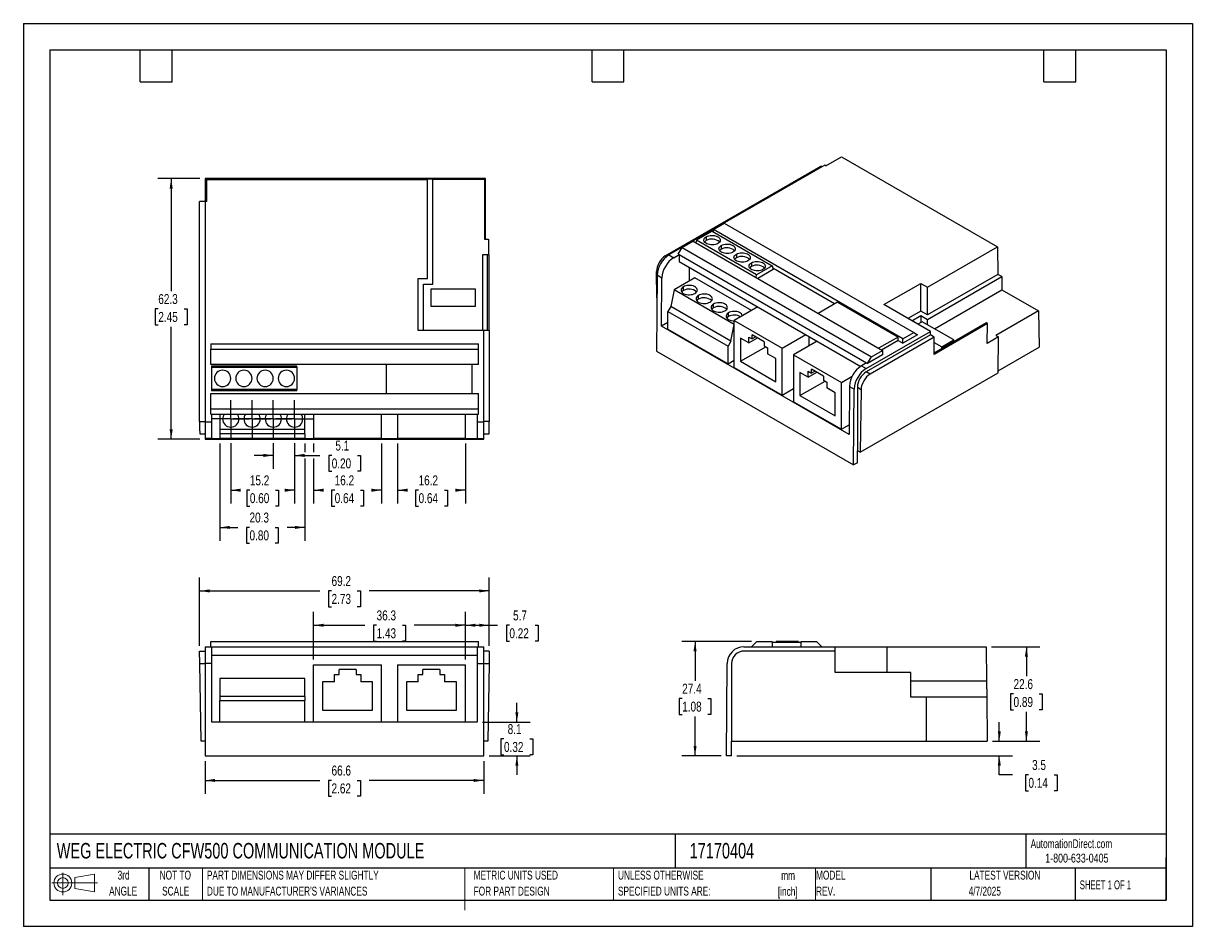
# Model space of a CAD drawing. Header units: millimetres. Extents: x 0 to 279, y 0 to 216.
import ezdxf

# ---------------------------------------------------------------- set-up
doc = ezdxf.new("R2010")
doc.units = ezdxf.units.MM
doc.linetypes.add('CENTERX2', pattern=[20.32, 12.7, -2.54, 2.54, -2.54])
doc.layers.add('CENTER', color=40, linetype='CENTERX2')
doc.layers.add('SLD-DEFPOINTS', color=7, linetype='Continuous')
doc.layers.add('DIMENSIONS', color=140, linetype='Continuous', lineweight=25)
doc.layers.add('TEXT', color=140, linetype='Continuous', lineweight=25)
doc.styles.add('SLDTEXTSTYLE0', font='TXT', dxfattribs={"width": 0.7})
doc.styles.add('SLDTEXTSTYLE1', font='TXT', dxfattribs={"width": 0.65})
doc.styles.add('SLDTEXTSTYLE2', font='TXT', dxfattribs={"width": 0.75})
doc.dimstyles.new('SLDDIMSTYLE0', dxfattribs={"dimtxt": 2.38125, "dimasz": 2.38125, "dimexe": 0, "dimexo": 0.0625, "dimgap": 0.595312, "dimtad": 0, "dimtih": 1, "dimtoh": 1, "dimdec": 1, "dimrnd": 1e-09, "dimzin": 12, "dimdsep": 46, "dimtxsty": 'SLDTEXTSTYLE2', "dimsah": 1, "dimcen": 0.09, "dimadec": 0, "dimazin": 3, "dimtfac": 1, "dimtdec": 1, "dimtofl": 0, "dimtmove": 0, "dimatfit": 3, "dimfxl": 0, "dimfrac": 2, "dimtolj": 1, "dimtzin": 12, "dimarcsym": 0})
doc.dimstyles.new('SLDDIMSTYLE1', dxfattribs={"dimtxt": 2.38125, "dimasz": 2.38125, "dimexe": 0, "dimexo": 0.0625, "dimgap": 0.595312, "dimtad": 0, "dimtih": 1, "dimtoh": 1, "dimdec": 1, "dimrnd": 1e-09, "dimzin": 12, "dimdsep": 46, "dimtxsty": 'SLDTEXTSTYLE2', "dimsah": 1, "dimcen": 0.09, "dimadec": 0, "dimazin": 3, "dimtfac": 1, "dimtdec": 1, "dimtmove": 0, "dimatfit": 0, "dimfxl": 0, "dimfrac": 2, "dimtolj": 1, "dimtzin": 12, "dimarcsym": 0})

# ---------------------------------------------------------------- blocks, each defined once
blk = doc.blocks.new('Block11')
at = {"color": 7, "linetype": 'Continuous', "lineweight": 18}
for p, q in [((0, 2.88), (10.87, 2.88)), ((2.59, 5.31), (2.59, 0)), ((5.48, 4.17), (10.18, 5.03)), ((5.48, 1.6), (5.48, 4.17)), ((10.18, 5.03), (10.18, 0.73)), ((5.48, 1.6), (10.18, 0.73))]:
    blk.add_line(p, q, dxfattribs=at)
for radius in [2.15, 1.29]:
    blk.add_circle((2.59, 2.88), radius, dxfattribs=at)
blk = doc.blocks.new('Block12')
at = {"layer": 'SLD-DEFPOINTS'}
blk.add_blockref('Block11', (0, 0), dxfattribs=at)
blk = doc.blocks.new('SW_NOTE_0')
at = {"layer": 'TEXT', "color": 0, "linetype": 'CENTERX2', "lineweight": 18, "char_height": 2.117, "attachment_point": 2, "style": 'SLDTEXTSTYLE0'}
for s, insert in [('mm', (2.84, 2.73)), ('[inch]', (2.76, -1.09))]:
    blk.add_mtext(s, dxfattribs=dict(at, insert=insert))
blk = doc.blocks.new('SW_NOTE_0_1')
at = {"layer": 'TEXT', "color": 0, "linetype": 'CENTERX2', "lineweight": 18, "char_height": 2.1167, "attachment_point": 1, "style": 'SLDTEXTSTYLE0'}
for s, insert in [('UNLESS OTHERWISE', (0, 2.73)), ('SPECIFIED UNITS ARE:', (0, -1.09))]:
    blk.add_mtext(s, dxfattribs=dict(at, insert=insert))
blk = doc.blocks.new('SW_NOTE_0_2')
at = {"layer": 'TEXT', "color": 0, "linetype": 'CENTERX2', "lineweight": 18, "char_height": 2.1167, "attachment_point": 1, "style": 'SLDTEXTSTYLE0'}
for s, insert in [('PART DIMENSIONS MAY DIFFER SLIGHTLY', (0, 2.73)), ("DUE TO MANUFACTURER'S VARIANCES", (0, -1.09))]:
    blk.add_mtext(s, dxfattribs=dict(at, insert=insert))
blk = doc.blocks.new('SW_NOTE_0_3')
at = {"layer": 'TEXT', "color": 0, "linetype": 'CENTERX2', "lineweight": 18, "char_height": 2.117, "attachment_point": 2, "style": 'SLDTEXTSTYLE0'}
for s, insert in [('NOT TO', (5.26, 2.73)), ('SCALE', (5.35, -1.09))]:
    blk.add_mtext(s, dxfattribs=dict(at, insert=insert))
blk = doc.blocks.new('SW_NOTE_0_4')
at = {"layer": 'TEXT', "color": 0, "linetype": 'CENTERX2', "lineweight": 18, "char_height": 2.117, "attachment_point": 2, "style": 'SLDTEXTSTYLE0'}
for s, insert in [('3rd', (2.32, 2.73)), ('ANGLE', (2.22, -1.09))]:
    blk.add_mtext(s, dxfattribs=dict(at, insert=insert))
blk = doc.blocks.new('SW_NOTE_0_5')
at = {"layer": 'TEXT', "color": 0, "linetype": 'CENTERX2', "lineweight": 18, "char_height": 2.1167, "attachment_point": 1, "style": 'SLDTEXTSTYLE0'}
for s, insert in [('METRIC UNITS USED', (0, 2.73)), ('FOR PART DESIGN', (0, -1.09))]:
    blk.add_mtext(s, dxfattribs=dict(at, insert=insert))
blk = doc.blocks.new('SW_NOTE_0_6')
at = {"layer": 'TEXT', "color": 0, "linetype": 'CENTERX2', "lineweight": 18, "char_height": 2.117, "attachment_point": 1, "style": 'SLDTEXTSTYLE0'}
for s, insert in [('MODEL', (0, 2.73)), ('REV.', (0, -1.09))]:
    blk.add_mtext(s, dxfattribs=dict(at, insert=insert))
blk = doc.blocks.new('_D')
at = {"layer": 'DIMENSIONS'}
for p, q in [((43.41, 39.56), (43.41, 31.77)), ((110.02, 39.56), (110.02, 31.77)), ((43.41, 34.95), (70.83, 34.95)), ((73.64, 34.95), (72.91, 34.95)), ((72.91, 34.95), (72.91, 31.16)), ((79.79, 34.95), (80.52, 34.95)), ((80.52, 34.95), (80.52, 31.16)), ((110.02, 34.95), (82.6, 34.95)), ((72.91, 31.16), (73.64, 31.16)), ((80.52, 31.16), (79.79, 31.16))]:
    blk.add_line(p, q, dxfattribs=at)
for points in [[(43.41, 34.95), (45.8, 34.58), (45.8, 35.31)], [(110.02, 34.95), (107.63, 35.31), (107.63, 34.58)]]:
    blk.add_solid(points, dxfattribs=at)
at = {"layer": 'DIMENSIONS', "char_height": 2.381, "attachment_point": 1, "style": 'SLDTEXTSTYLE2'}
for s, insert in [('66.6', (73.64, 38.5)), ('2.62', (73.64, 34.23))]:
    blk.add_mtext(s, dxfattribs=dict(at, insert=insert))
blk = doc.blocks.new('_D_1')
at = {"layer": 'DIMENSIONS'}
for p, q in [((42.11, 67.15), (42.11, 83.42)), ((111.32, 67.15), (111.32, 83.42)), ((42.11, 80.24), (70.83, 80.24)), ((73.64, 80.24), (72.91, 80.24)), ((72.91, 80.24), (72.91, 76.46)), ((79.79, 80.24), (80.52, 80.24)), ((80.52, 80.24), (80.52, 76.46)), ((111.32, 80.24), (82.6, 80.24)), ((72.91, 76.46), (73.64, 76.46)), ((80.52, 76.46), (79.79, 76.46))]:
    blk.add_line(p, q, dxfattribs=at)
for points in [[(42.11, 80.24), (44.49, 79.88), (44.49, 80.61)], [(111.32, 80.24), (108.94, 80.61), (108.94, 79.88)]]:
    blk.add_solid(points, dxfattribs=at)
at = {"layer": 'DIMENSIONS', "char_height": 2.381, "attachment_point": 1, "style": 'SLDTEXTSTYLE2'}
for s, insert in [('69.2', (73.64, 83.8)), ('2.73', (73.64, 79.53))]:
    blk.add_mtext(s, dxfattribs=dict(at, insert=insert))
blk = doc.blocks.new('_D_2')
at = {"layer": 'DIMENSIONS'}
for p, q in [((69.36, 63.85), (69.36, 75.21)), ((105.62, 63.85), (105.62, 75.21)), ((69.36, 72.03), (81.61, 72.03)), ((84.41, 72.03), (83.69, 72.03)), ((83.69, 72.03), (83.69, 68.25)), ((90.57, 72.03), (91.3, 72.03)), ((91.3, 72.03), (91.3, 68.25)), ((105.62, 72.03), (93.38, 72.03)), ((83.69, 68.25), (84.41, 68.25)), ((91.3, 68.25), (90.57, 68.25))]:
    blk.add_line(p, q, dxfattribs=at)
for points in [[(69.36, 72.03), (71.74, 71.67), (71.74, 72.4)], [(105.62, 72.03), (103.24, 72.4), (103.24, 71.67)]]:
    blk.add_solid(points, dxfattribs=at)
at = {"layer": 'DIMENSIONS', "char_height": 2.381, "attachment_point": 1, "style": 'SLDTEXTSTYLE2'}
for s, insert in [('36.3', (84.41, 75.58)), ('1.43', (84.41, 71.32))]:
    blk.add_mtext(s, dxfattribs=dict(at, insert=insert))
blk = doc.blocks.new('_D_3')
at = {"layer": 'DIMENSIONS'}
for p, q in [((105.62, 63.85), (105.62, 75.21)), ((111.32, 67.15), (111.32, 75.21)), ((105.62, 72.03), (111.32, 72.03)), ((111.32, 72.03), (113.33, 72.03)), ((116.14, 72.03), (115.41, 72.03)), ((115.41, 72.03), (115.41, 68.25)), ((122.29, 72.03), (123.02, 72.03)), ((123.02, 72.03), (123.02, 68.25)), ((115.41, 68.25), (116.14, 68.25)), ((123.02, 68.25), (122.29, 68.25))]:
    blk.add_line(p, q, dxfattribs=at)
for points in [[(105.62, 72.03), (108, 71.67), (108, 72.4)], [(111.32, 72.03), (108.94, 72.4), (108.94, 71.67)]]:
    blk.add_solid(points, dxfattribs=at)
at = {"layer": 'DIMENSIONS', "char_height": 2.381, "attachment_point": 1, "style": 'SLDTEXTSTYLE2'}
for s, insert in [('5.7', (117.02, 75.58)), ('0.22', (116.14, 71.32))]:
    blk.add_mtext(s, dxfattribs=dict(at, insert=insert))
blk = doc.blocks.new('_D_4')
at = {"layer": 'DIMENSIONS'}
for p, q in [((117.93, 48.88), (117.93, 53.46)), ((109.71, 48.88), (121.1, 48.88)), ((114.85, 44.86), (114.13, 44.86)), ((114.13, 44.86), (114.13, 41.07)), ((121.01, 44.86), (121.73, 44.86)), ((121.73, 44.86), (121.73, 41.07)), ((111.29, 40.83), (121.1, 40.83)), ((114.13, 41.07), (114.85, 41.07)), ((117.93, 40.83), (117.93, 36.25)), ((121.73, 41.07), (121.01, 41.07))]:
    blk.add_line(p, q, dxfattribs=at)
for points in [[(117.93, 48.88), (118.29, 51.26), (117.56, 51.26)], [(117.93, 40.83), (117.56, 38.45), (118.29, 38.45)]]:
    blk.add_solid(points, dxfattribs=at)
at = {"layer": 'DIMENSIONS', "char_height": 2.381, "attachment_point": 1, "style": 'SLDTEXTSTYLE2'}
for s, insert in [('8.1', (115.73, 48.41)), ('0.32', (114.85, 44.14))]:
    blk.add_mtext(s, dxfattribs=dict(at, insert=insert))
blk = doc.blocks.new('_D_5')
at = {"layer": 'DIMENSIONS'}
for p, q in [((173.99, 68.18), (157.33, 68.18)), ((160.51, 68.18), (160.51, 58.77)), ((157.43, 54.51), (156.7, 54.51)), ((156.7, 54.51), (156.7, 50.72)), ((163.59, 54.51), (164.31, 54.51)), ((164.31, 54.51), (164.31, 50.72)), ((156.7, 50.72), (157.43, 50.72)), ((164.31, 50.72), (163.59, 50.72)), ((160.51, 40.83), (160.51, 50.24)), ((166.72, 40.83), (157.33, 40.83))]:
    blk.add_line(p, q, dxfattribs=at)
for points in [[(160.51, 68.18), (160.14, 65.8), (160.87, 65.8)], [(160.51, 40.83), (160.87, 43.21), (160.14, 43.21)]]:
    blk.add_solid(points, dxfattribs=at)
at = {"layer": 'DIMENSIONS', "char_height": 2.381, "attachment_point": 1, "style": 'SLDTEXTSTYLE2'}
for s, insert in [('27.4', (157.43, 58.06)), ('1.08', (157.43, 53.79))]:
    blk.add_mtext(s, dxfattribs=dict(at, insert=insert))
blk = doc.blocks.new('_D_6')
at = {"layer": 'DIMENSIONS'}
for p, q in [((233.21, 44.33), (233.21, 48.91)), ((231.56, 44.33), (236.38, 44.33)), ((170.52, 40.83), (236.38, 40.83)), ((233.21, 36.27), (233.21, 40.83)), ((236.39, 36.27), (233.21, 36.27)), ((240.17, 36.27), (239.44, 36.27)), ((239.44, 36.27), (239.44, 32.49)), ((246.32, 36.27), (247.05, 36.27)), ((247.05, 36.27), (247.05, 32.49)), ((239.44, 32.49), (240.17, 32.49)), ((247.05, 32.49), (246.32, 32.49))]:
    blk.add_line(p, q, dxfattribs=at)
for points in [[(233.21, 44.33), (233.57, 46.71), (232.84, 46.71)], [(233.21, 40.83), (232.84, 38.45), (233.57, 38.45)]]:
    blk.add_solid(points, dxfattribs=at)
at = {"layer": 'DIMENSIONS', "char_height": 2.381, "attachment_point": 1, "style": 'SLDTEXTSTYLE2'}
for s, insert in [('3.5', (241.04, 39.83)), ('0.14', (240.17, 35.56))]:
    blk.add_mtext(s, dxfattribs=dict(at, insert=insert))
blk = doc.blocks.new('_D_7')
at = {"layer": 'DIMENSIONS'}
for p, q in [((231.36, 66.88), (242.87, 66.88)), ((239.69, 66.88), (239.69, 59.87)), ((236.61, 55.61), (235.89, 55.61)), ((235.89, 55.61), (235.89, 51.82)), ((242.77, 55.61), (243.49, 55.61)), ((243.49, 55.61), (243.49, 51.82)), ((235.89, 51.82), (236.61, 51.82)), ((239.69, 44.33), (239.69, 51.34)), ((243.49, 51.82), (242.77, 51.82)), ((231.56, 44.33), (242.87, 44.33))]:
    blk.add_line(p, q, dxfattribs=at)
for points in [[(239.69, 66.88), (239.32, 64.5), (240.06, 64.5)], [(239.69, 44.33), (240.06, 46.71), (239.32, 46.71)]]:
    blk.add_solid(points, dxfattribs=at)
at = {"layer": 'DIMENSIONS', "char_height": 2.381, "attachment_point": 1, "style": 'SLDTEXTSTYLE2'}
for s, insert in [('22.6', (236.61, 59.16)), ('0.89', (236.61, 54.89))]:
    blk.add_mtext(s, dxfattribs=dict(at, insert=insert))
blk = doc.blocks.new('_D_8')
at = {"layer": 'DIMENSIONS'}
for p, q in [((59.73, 115.6), (59.73, 109.45)), ((64.81, 115.6), (64.81, 109.45)), ((59.73, 112.63), (55.15, 112.63)), ((64.81, 112.63), (70.87, 112.63)), ((73.68, 112.63), (72.96, 112.63)), ((72.96, 112.63), (72.96, 108.85)), ((79.84, 112.63), (80.56, 112.63)), ((80.56, 112.63), (80.56, 108.85)), ((72.96, 108.85), (73.68, 108.85)), ((80.56, 108.85), (79.84, 108.85))]:
    blk.add_line(p, q, dxfattribs=at)
for points in [[(59.73, 112.63), (57.35, 113), (57.35, 112.26)], [(64.81, 112.63), (67.19, 112.26), (67.19, 113)]]:
    blk.add_solid(points, dxfattribs=at)
at = {"layer": 'DIMENSIONS', "char_height": 2.381, "attachment_point": 1, "style": 'SLDTEXTSTYLE2'}
for s, insert in [('5.1', (74.56, 116.18)), ('0.20', (73.68, 111.92))]:
    blk.add_mtext(s, dxfattribs=dict(at, insert=insert))
blk = doc.blocks.new('_D_9')
at = {"layer": 'DIMENSIONS'}
for p, q in [((49.57, 115.6), (49.57, 101.15)), ((64.81, 115.6), (64.81, 101.15)), ((49.57, 104.32), (51.31, 104.32)), ((54.12, 104.32), (53.39, 104.32)), ((53.39, 104.32), (53.39, 100.54)), ((60.27, 104.32), (61, 104.32)), ((61, 104.32), (61, 100.54)), ((64.81, 104.32), (63.08, 104.32)), ((53.39, 100.54), (54.12, 100.54)), ((61, 100.54), (60.27, 100.54))]:
    blk.add_line(p, q, dxfattribs=at)
for points in [[(49.57, 104.32), (51.95, 103.95), (51.95, 104.69)], [(64.81, 104.32), (62.43, 104.69), (62.43, 103.95)]]:
    blk.add_solid(points, dxfattribs=at)
at = {"layer": 'DIMENSIONS', "char_height": 2.381, "attachment_point": 1, "style": 'SLDTEXTSTYLE2'}
for s, insert in [('15.2', (54.12, 107.87)), ('0.60', (54.12, 103.61))]:
    blk.add_mtext(s, dxfattribs=dict(at, insert=insert))
blk = doc.blocks.new('_D_10')
at = {"layer": 'DIMENSIONS'}
for p, q in [((46.95, 115.51), (46.95, 92.25)), ((67.27, 115.51), (67.27, 113.39)), ((67.27, 111.87), (67.27, 92.25)), ((46.95, 95.42), (51.23, 95.42)), ((54.04, 95.42), (53.31, 95.42)), ((53.31, 95.42), (53.31, 91.64)), ((60.19, 95.42), (60.92, 95.42)), ((60.92, 95.42), (60.92, 91.64)), ((67.27, 95.42), (63, 95.42)), ((53.31, 91.64), (54.04, 91.64)), ((60.92, 91.64), (60.19, 91.64))]:
    blk.add_line(p, q, dxfattribs=at)
for points in [[(46.95, 95.42), (49.33, 95.06), (49.33, 95.79)], [(67.27, 95.42), (64.89, 95.79), (64.89, 95.06)]]:
    blk.add_solid(points, dxfattribs=at)
at = {"layer": 'DIMENSIONS', "char_height": 2.381, "attachment_point": 1, "style": 'SLDTEXTSTYLE2'}
for s, insert in [('20.3', (54.04, 98.98)), ('0.80', (54.04, 94.71))]:
    blk.add_mtext(s, dxfattribs=dict(at, insert=insert))
blk = doc.blocks.new('_D_11')
at = {"layer": 'DIMENSIONS'}
for p, q in [((42.14, 178.8), (32.14, 178.8)), ((35.32, 178.8), (35.32, 151.91)), ((32.24, 147.65), (31.52, 147.65)), ((31.52, 147.65), (31.52, 143.86)), ((38.4, 147.65), (39.12, 147.65)), ((39.12, 147.65), (39.12, 143.86)), ((31.52, 143.86), (32.24, 143.86)), ((35.32, 116.5), (35.32, 143.38)), ((39.12, 143.86), (38.4, 143.86)), ((42.14, 116.5), (32.14, 116.5))]:
    blk.add_line(p, q, dxfattribs=at)
for points in [[(35.32, 178.8), (34.95, 176.41), (35.68, 176.41)], [(35.32, 116.5), (35.68, 118.88), (34.95, 118.88)]]:
    blk.add_solid(points, dxfattribs=at)
at = {"layer": 'DIMENSIONS', "char_height": 2.381, "attachment_point": 1, "style": 'SLDTEXTSTYLE2'}
for s, insert in [('62.3', (32.24, 151.2)), ('2.45', (32.24, 146.93))]:
    blk.add_mtext(s, dxfattribs=dict(at, insert=insert))
blk = doc.blocks.new('_D_12')
at = {"layer": 'DIMENSIONS'}
for p, q in [((89.42, 115.51), (89.42, 101.15)), ((105.62, 115.51), (105.62, 101.15)), ((89.42, 104.32), (91.64, 104.32)), ((94.44, 104.32), (93.72, 104.32)), ((93.72, 104.32), (93.72, 100.54)), ((100.6, 104.32), (101.32, 104.32)), ((101.32, 104.32), (101.32, 100.54)), ((105.62, 104.32), (103.41, 104.32)), ((93.72, 100.54), (94.44, 100.54)), ((101.32, 100.54), (100.6, 100.54))]:
    blk.add_line(p, q, dxfattribs=at)
for points in [[(89.42, 104.32), (91.8, 103.95), (91.8, 104.69)], [(105.62, 104.32), (103.24, 104.69), (103.24, 103.95)]]:
    blk.add_solid(points, dxfattribs=at)
at = {"layer": 'DIMENSIONS', "char_height": 2.381, "attachment_point": 1, "style": 'SLDTEXTSTYLE2'}
for s, insert in [('16.2', (94.44, 107.87)), ('0.64', (94.44, 103.61))]:
    blk.add_mtext(s, dxfattribs=dict(at, insert=insert))
blk = doc.blocks.new('_D_13')
at = {"layer": 'DIMENSIONS'}
for p, q in [((69.36, 115.51), (69.36, 113.39)), ((85.56, 115.51), (85.56, 101.15)), ((69.36, 111.87), (69.36, 101.15)), ((69.36, 104.32), (71.58, 104.32)), ((74.39, 104.32), (73.66, 104.32)), ((73.66, 104.32), (73.66, 100.54)), ((80.54, 104.32), (81.27, 104.32)), ((81.27, 104.32), (81.27, 100.54)), ((85.56, 104.32), (83.35, 104.32)), ((73.66, 100.54), (74.39, 100.54)), ((81.27, 100.54), (80.54, 100.54))]:
    blk.add_line(p, q, dxfattribs=at)
for points in [[(69.36, 104.32), (71.74, 103.95), (71.74, 104.69)], [(85.56, 104.32), (83.18, 104.69), (83.18, 103.95)]]:
    blk.add_solid(points, dxfattribs=at)
at = {"layer": 'DIMENSIONS', "char_height": 2.381, "attachment_point": 1, "style": 'SLDTEXTSTYLE2'}
for s, insert in [('16.2', (74.39, 107.87)), ('0.64', (74.39, 103.61))]:
    blk.add_mtext(s, dxfattribs=dict(at, insert=insert))
blk = doc.blocks.new('SW_CENTERMARKSYMBOL_0')
at = {"layer": 'CENTER', "color": 0}
for p, q in [((0, 2.54), (0, 4.49)), ((-2.54, 0), (-4.49, 0)), ((0, 0), (-2.54, 0)), ((0, 0), (0, 2.54)), ((0, 0), (0, -2.54)), ((0, 0), (2.54, 0)), ((2.54, 0), (4.49, 0)), ((0, -2.54), (0, -4.49))]:
    blk.add_line(p, q, dxfattribs=at)
blk = doc.blocks.new('SW_CENTERMARKSYMBOL_1')
at = {"layer": 'CENTER', "color": 0}
for p, q in [((0, 2.54), (0, 4.49)), ((-2.54, 0), (-4.49, 0)), ((0, 0), (-2.54, 0)), ((0, 0), (0, 2.54)), ((0, 0), (0, -2.54)), ((0, 0), (2.54, 0)), ((2.54, 0), (4.49, 0)), ((0, -2.54), (0, -4.49))]:
    blk.add_line(p, q, dxfattribs=at)
blk = doc.blocks.new('SW_CENTERMARKSYMBOL_2')
at = {"layer": 'CENTER', "color": 0}
for p, q in [((0, 2.54), (0, 4.49)), ((-2.54, 0), (-4.49, 0)), ((0, 0), (-2.54, 0)), ((0, 0), (0, 2.54)), ((0, 0), (0, -2.54)), ((0, 0), (2.54, 0)), ((2.54, 0), (4.49, 0)), ((0, -2.54), (0, -4.49))]:
    blk.add_line(p, q, dxfattribs=at)
blk = doc.blocks.new('SW_CENTERMARKSYMBOL_3')
at = {"layer": 'CENTER', "color": 0}
for p, q in [((0, 2.54), (0, 4.49)), ((-2.54, 0), (-4.49, 0)), ((0, 0), (-2.54, 0)), ((0, 0), (0, 2.54)), ((0, 0), (0, -2.54)), ((0, 0), (2.54, 0)), ((2.54, 0), (4.49, 0)), ((0, -2.54), (0, -4.49))]:
    blk.add_line(p, q, dxfattribs=at)

msp = doc.modelspace()

# ---------------------------------------------------------------- linework, layer by layer
at = {"color": 7, "linetype": 'Continuous'}
for p, q in [((0, 215.9), (0, 0)), ((0, 215.9), (279.4, 215.9)), ((279.4, 215.9), (279.4, 0)), ((279.4, 0), (0, 0))]:
    msp.add_line(p, q, dxfattribs=at)
for p, q in [((153.4, 160.3), (190.58, 181.77)), ((191.51, 182.05), (154.27, 160.56)), ((190.8, 181.64), (190.58, 181.77)), ((191.78, 181.89), (191.51, 182.05)), ((191.78, 181.89), (195.49, 184.04)), ((195.49, 184.04), (232.81, 162.49)), ((43.41, 178.8), (43.41, 173.35)), ((43.8, 178.6), (43.41, 178.8)), ((110.41, 178.8), (43.41, 178.8)), ((43.8, 173.35), (43.8, 178.6)), ((43.8, 178.6), (96.58, 178.6)), ((97.88, 178.67), (96.58, 178.67)), ((96.58, 178.6), (96.58, 178.67)), ((96.58, 154.89), (96.58, 178.6)), ((97.88, 178.7), (110.23, 178.7)), ((97.88, 178.67), (97.88, 178.7)), ((97.88, 153.6), (97.88, 178.67)), ((110.23, 178.7), (110.41, 178.8)), ((110.23, 178.7), (110.23, 164.35)), ((110.41, 164.35), (110.41, 178.8)), ((42.11, 120.76), (42.11, 173.35)), ((43.41, 173.35), (42.11, 173.35)), ((43.41, 173.35), (43.41, 120.69)), ((43.8, 173.35), (43.41, 173.35)), ((164.88, 166.64), (167.5, 168.15)), ((167.5, 168.15), (212.75, 142.02)), ((164.59, 166.25), (160.84, 164.08)), ((163.19, 164.89), (163.19, 163.99)), ((164.59, 166.25), (178.96, 157.95)), ((210.14, 140.51), (164.88, 166.64)), ((164.88, 166.08), (164.88, 166.64)), ((110.23, 164.35), (111.13, 164.35)), ((111.13, 164.35), (111.13, 160.54)), ((156.49, 160.73), (157.41, 162.32)), ((157.41, 162.32), (160.02, 163.83)), ((157.41, 162.32), (202.66, 136.2)), ((160.02, 163.83), (205.28, 137.71)), ((160.84, 164.08), (160.71, 163.44)), ((175.21, 155.78), (160.84, 164.08)), ((166.78, 162.81), (166.78, 161.92)), ((216.05, 152.82), (232.81, 162.49)), ((232.81, 162.49), (232.86, 155.91)), ((109.72, 160.54), (109.72, 142.46)), ((110.84, 160.54), (109.72, 160.54)), ((111.23, 160.54), (110.84, 160.54)), ((110.84, 160.54), (110.84, 142.46)), ((111.23, 160.54), (111.23, 142.46)), ((153.4, 160.3), (153.68, 160.14)), ((154.27, 160.56), (155.41, 159.9)), ((155.41, 159.9), (156.67, 160.63)), ((156.49, 160.73), (156.67, 160.63)), ((156.67, 160.63), (201.51, 134.74)), ((156.67, 160.63), (156.67, 159)), ((170.37, 160.74), (170.37, 159.84)), ((151.41, 150.31), (151.31, 156.61)), ((151.31, 156.61), (151.53, 156.48)), ((156.67, 159), (200.1, 133.92)), ((159.12, 157.58), (159.12, 154.3)), ((173.97, 158.67), (173.97, 157.77)), ((178.96, 157.95), (175.21, 155.78)), ((179.2, 157.07), (175.47, 154.92)), ((178.96, 157.95), (179.2, 157.07)), ((193.84, 148.86), (179.12, 157.36)), ((94.3, 142.46), (94.3, 154.89)), ((94.3, 154.89), (96.58, 154.89)), ((151.45, 155.69), (151.31, 137.58)), ((152.58, 155.03), (151.45, 155.69)), ((152.5, 143.52), (152.58, 155.03)), ((160.48, 155.09), (155.48, 152.2)), ((174.03, 147.27), (160.48, 155.09)), ((175.08, 155.14), (175.21, 155.78)), ((205.65, 148.67), (214.44, 153.75)), ((214.44, 153.75), (216.05, 152.82)), ((214.44, 147.13), (214.44, 153.75)), ((232.86, 155.91), (216.05, 146.2)), ((216.05, 145.14), (233.78, 155.38)), ((233.78, 155.38), (232.86, 155.91)), ((233.78, 155.38), (233.8, 152.21)), ((95.6, 153.6), (97.88, 153.6)), ((95.6, 142.46), (95.6, 153.6)), ((97.33, 152.39), (97.33, 148.29)), ((108.03, 152.39), (97.33, 152.39)), ((108.03, 148.29), (108.03, 152.39)), ((155.48, 152.2), (154.72, 148.25)), ((169.85, 143.91), (155.48, 152.2)), ((157.72, 152.05), (157.72, 152.95)), ((216.05, 146.2), (216.05, 152.82)), ((217.72, 142.92), (233.8, 152.21)), ((233.8, 152.21), (242.54, 147.16)), ((97.33, 148.29), (108.03, 148.29)), ((154.72, 148.25), (154.01, 147.02)), ((169.09, 139.95), (154.72, 148.25)), ((161.31, 149.98), (161.31, 150.88)), ((164.9, 147.9), (164.9, 148.8)), ((175.51, 148.12), (169.86, 144.86)), ((194.55, 149.27), (189.9, 146.58)), ((194.55, 149.27), (209.01, 140.92)), ((216.76, 142.26), (205.65, 148.67)), ((154.01, 147.02), (168.38, 138.73)), ((154.01, 142.82), (154.01, 147.02)), ((168.49, 145.83), (168.49, 146.73)), ((214.44, 147.13), (211.38, 145.36)), ((212.29, 144.83), (214.44, 146.07)), ((216.05, 146.2), (214.44, 147.13)), ((214.44, 146.07), (216.05, 145.14)), ((214.44, 146.07), (214.44, 144.38)), ((242.54, 147.16), (232.39, 141.31)), ((242.54, 147.16), (242.74, 138.51)), ((154.01, 144.4), (152.5, 143.52)), ((197.34, 117.63), (152.5, 143.52)), ((154.01, 142.82), (168.38, 134.52)), ((169.09, 139.95), (169.85, 143.91)), ((169.85, 143.91), (169.86, 143.91)), ((169.86, 133.67), (169.86, 144.86)), ((169.86, 144.86), (181.31, 138.25)), ((214.81, 144.6), (213.76, 143.99)), ((222.38, 140.23), (214.81, 144.6)), ((216.05, 143.88), (216.05, 145.14)), ((230.4, 144.16), (217.62, 136.78)), ((230.13, 144.32), (217.63, 137.1)), ((230.4, 144.16), (230.13, 144.32)), ((230.33, 139.38), (230.4, 144.16)), ((110.02, 142.46), (94.3, 142.46)), ((110.02, 120.69), (110.02, 142.46)), ((111.32, 142.46), (110.02, 142.46)), ((111.32, 142.46), (111.32, 120.76)), ((169.09, 139.95), (168.38, 138.73)), ((173.36, 139.51), (171.36, 140.67)), ((171.36, 140.67), (171.36, 135.13)), ((173.36, 140.93), (174.15, 140.47)), ((173.36, 139.51), (173.36, 140.93)), ((173.36, 139.51), (175.42, 140.71)), ((177.02, 139.78), (174.15, 141.44)), ((174.15, 140.47), (174.15, 141.44)), ((174.99, 140.96), (174.15, 140.47)), ((177.02, 139.78), (177.02, 138.81)), ((181.31, 138.25), (186.96, 141.51)), ((189.69, 139.93), (184.04, 136.67)), ((187.78, 138.83), (187.78, 141.03)), ((201.37, 133.37), (216.76, 142.26)), ((216.76, 141.44), (201.41, 132.58)), ((217.68, 140.91), (202.34, 132.05)), ((209.01, 140.92), (204.36, 138.24)), ((209.01, 140.1), (205.07, 137.83)), ((209.01, 140.1), (209.01, 140.92)), ((209.01, 140.1), (210.14, 139.45)), ((210.14, 140.51), (212.75, 142.02)), ((213.67, 141.49), (210.14, 139.45)), ((210.14, 139.45), (210.14, 140.51)), ((212.75, 142.02), (213.67, 141.49)), ((216.76, 141.44), (216.76, 142.26)), ((217.68, 140.91), (216.76, 141.44)), ((217.62, 136.78), (217.68, 140.91)), ((219.48, 138.56), (222.38, 140.23)), ((222.38, 139.84), (222.38, 140.23)), ((233.03, 140.94), (230.33, 139.38)), ((232.39, 141.31), (233.03, 140.94)), ((232.9, 132.4), (233.03, 140.94)), ((44.77, 139.34), (108.77, 139.34)), ((44.77, 139.34), (44.77, 138.04)), ((44.77, 138.04), (108.77, 138.04)), ((44.77, 134.34), (44.77, 138.04)), ((108.77, 138.04), (108.77, 139.34)), ((108.77, 134.34), (108.77, 138.04)), ((151.31, 137.58), (198.4, 110.39)), ((168.38, 134.52), (168.38, 138.73)), ((171.36, 135.13), (177.38, 138.6)), ((177.02, 138.81), (177.81, 138.36)), ((177.81, 138.36), (177.81, 136.94)), ((179.81, 135.79), (177.81, 136.94)), ((181.31, 127.06), (181.31, 138.25)), ((202.66, 136.2), (205.28, 137.71)), ((205.28, 137.71), (205.28, 136.65)), ((217.66, 139.6), (219.48, 138.56)), ((219.48, 138.17), (219.48, 138.56)), ((232.9, 132.84), (242.74, 138.51)), ((108.77, 134.34), (44.77, 134.34)), ((86.72, 134.34), (86.72, 127.47)), ((107.17, 134.34), (107.17, 127.47)), ((168.38, 134.52), (169.86, 135.38)), ((171.36, 135.13), (179.81, 130.26)), ((179.81, 130.26), (179.81, 135.79)), ((184.04, 136.67), (184.04, 125.48)), ((184.04, 136.67), (195.5, 130.06)), ((201.51, 134.74), (200.25, 134.01)), ((201.51, 134.74), (201.74, 134.61)), ((205.28, 136.65), (201.74, 134.61)), ((201.74, 134.61), (202.66, 136.2)), ((44.99, 134.04), (65.31, 134.04)), ((44.99, 134.04), (44.99, 133.71)), ((44.99, 133.71), (65.31, 133.71)), ((44.99, 133.71), (44.99, 128.4)), ((65.31, 133.71), (65.31, 134.04)), ((65.31, 133.71), (65.31, 128.4)), ((169.86, 133.67), (181.31, 127.06)), ((187.54, 131.33), (185.55, 132.48)), ((185.55, 132.48), (185.55, 126.94)), ((187.54, 132.74), (188.34, 132.28)), ((187.54, 131.33), (187.54, 132.74)), ((187.54, 131.33), (189.61, 132.52)), ((191.21, 131.6), (188.34, 133.25)), ((188.34, 132.28), (188.34, 133.25)), ((189.18, 132.77), (188.34, 132.28)), ((191.21, 131.6), (191.21, 130.62)), ((195.5, 130.06), (198.06, 131.54)), ((199.95, 113.38), (232.9, 132.4)), ((200.25, 134.01), (201.37, 133.37)), ((202.34, 132.05), (201.41, 132.58)), ((181.31, 127.06), (184.04, 128.63)), ((185.55, 126.94), (191.57, 130.42)), ((191.21, 130.62), (192, 130.17)), ((192, 130.17), (192, 128.75)), ((193.99, 127.6), (192, 128.75)), ((195.5, 118.87), (195.5, 130.06)), ((197.43, 129.14), (197.34, 117.63)), ((197.43, 129.14), (198.54, 128.5)), ((199.29, 128.91), (199.29, 113.76)), ((199.29, 128.91), (200.18, 128.39)), ((44.77, 123.77), (44.77, 127.47)), ((44.77, 127.47), (108.77, 127.47)), ((65.31, 128.4), (44.99, 128.4)), ((44.99, 128.4), (44.99, 128.06)), ((65.31, 128.06), (44.99, 128.06)), ((65.31, 128.06), (65.31, 128.4)), ((108.77, 123.77), (108.77, 127.47)), ((185.55, 126.94), (193.99, 122.07)), ((193.99, 122.07), (193.99, 127.6)), ((198.4, 110.39), (198.54, 128.5)), ((200.18, 128.39), (199.95, 113.38)), ((44.77, 123.77), (108.77, 123.77)), ((44.77, 122.47), (44.77, 123.77)), ((108.77, 122.47), (108.77, 123.77)), ((184.04, 125.48), (195.5, 118.87)), ((42.11, 120.76), (43.41, 120.76)), ((43.41, 120.69), (45.02, 120.69)), ((43.41, 120.69), (43.41, 116.69)), ((44.77, 122.47), (45.02, 122.47)), ((45.02, 122.47), (108.44, 122.47)), ((45.02, 120.69), (45.02, 122.47)), ((45.02, 116.69), (45.02, 120.69)), ((46.95, 122.47), (46.95, 118.86)), ((67.27, 118.86), (67.27, 122.47)), ((69.36, 122.47), (69.36, 116.78)), ((85.56, 116.78), (85.56, 122.47)), ((89.42, 122.47), (89.42, 116.78)), ((105.62, 116.78), (105.62, 122.47)), ((108.44, 122.47), (108.77, 122.47)), ((108.44, 122.47), (108.44, 120.69)), ((108.44, 120.69), (108.44, 116.69)), ((108.44, 120.69), (110.02, 120.69)), ((111.32, 120.76), (110.02, 120.76)), ((110.02, 116.69), (110.02, 120.69)), ((42.16, 117.76), (43.41, 117.76)), ((67.27, 118.86), (46.95, 118.86)), ((46.95, 118.86), (46.95, 117.78)), ((67.27, 117.78), (46.95, 117.78)), ((46.95, 117.78), (46.95, 116.78)), ((67.27, 117.78), (67.27, 118.86)), ((67.27, 117.78), (67.27, 116.78)), ((110.02, 117.76), (111.27, 117.76)), ((195.5, 118.87), (197.36, 119.94)), ((45.02, 116.69), (43.41, 116.69)), ((43.41, 116.69), (43.41, 116.5)), ((43.41, 116.5), (110.02, 116.5)), ((45.02, 116.57), (45.02, 116.69)), ((108.44, 116.57), (45.02, 116.57)), ((46.95, 116.78), (67.27, 116.78)), ((69.36, 116.78), (85.56, 116.78)), ((89.42, 116.78), (105.62, 116.78)), ((108.44, 116.69), (110.02, 116.69)), ((108.44, 116.69), (108.44, 116.57)), ((110.02, 116.5), (110.02, 116.69)), ((199.29, 110.9), (199.29, 113.76)), ((199.95, 113.38), (199.29, 113.76)), ((199.29, 110.9), (198.4, 110.39)), ((44.77, 66.88), (44.77, 68.18)), ((44.77, 68.18), (108.77, 68.18)), ((108.77, 66.88), (108.77, 68.18)), ((173.96, 66.88), (175.26, 68.18)), ((175.26, 68.18), (178.96, 68.18)), ((178.96, 68.18), (178.96, 66.88)), ((185.83, 67.88), (178.96, 67.88)), ((179.82, 67.88), (179.89, 68.13)), ((185.2, 68.13), (179.89, 68.13)), ((185.2, 68.13), (185.27, 67.88)), ((185.83, 66.88), (185.83, 68.18)), ((185.83, 68.18), (189.53, 68.18)), ((189.53, 68.18), (190.83, 66.88)), ((42.11, 65.88), (43.41, 65.88)), ((42.16, 62.88), (42.11, 65.88)), ((43.41, 66.88), (45.02, 66.88)), ((43.41, 66.88), (43.41, 62.92)), ((45.02, 62.92), (45.02, 66.88)), ((45.02, 66.88), (108.44, 66.88)), ((45.02, 64.88), (108.44, 64.88)), ((108.44, 66.88), (110.02, 66.88)), ((108.44, 66.88), (108.44, 62.92)), ((110.02, 62.92), (110.02, 66.88)), ((111.32, 65.88), (110.02, 65.88)), ((111.32, 65.88), (111.27, 62.88)), ((172.19, 66.88), (193.95, 66.88)), ((193.95, 65.88), (172.25, 65.88)), ((193.95, 65.88), (193.95, 66.88)), ((193.95, 66.88), (206.38, 66.88)), ((193.95, 60.78), (193.95, 65.88)), ((206.38, 60.78), (206.38, 66.88)), ((206.38, 66.88), (230.09, 66.88)), ((230.09, 66.88), (230.16, 58.78)), ((42.48, 44.33), (42.16, 62.88)), ((42.16, 62.88), (43.41, 62.88)), ((45.02, 62.92), (43.41, 62.92)), ((43.41, 62.92), (43.41, 40.83)), ((45.02, 48.88), (45.02, 62.92)), ((69.36, 48.88), (69.36, 62.58)), ((69.36, 62.58), (85.56, 62.58)), ((85.56, 48.88), (85.56, 62.58)), ((89.42, 62.58), (89.42, 48.88)), ((89.42, 62.58), (105.62, 62.58)), ((105.62, 48.88), (105.62, 62.58)), ((108.44, 62.92), (108.44, 48.88)), ((108.44, 62.92), (110.02, 62.92)), ((110.02, 40.83), (110.02, 62.92)), ((110.02, 62.88), (111.27, 62.88)), ((111.27, 62.88), (110.95, 44.33)), ((167.99, 40.83), (168.19, 62.92)), ((169.25, 62.88), (169.25, 44.33)), ((67.27, 59.34), (46.95, 59.34)), ((46.95, 59.34), (46.95, 55.03)), ((67.27, 55.03), (67.27, 59.34)), ((74.31, 60.24), (75.43, 60.24)), ((74.31, 58.51), (74.31, 60.24)), ((79.49, 61.43), (75.43, 61.43)), ((75.43, 60.24), (75.43, 61.43)), ((79.49, 61.43), (79.49, 60.24)), ((79.49, 60.24), (80.61, 60.24)), ((80.61, 60.24), (80.61, 58.51)), ((94.37, 60.24), (95.49, 60.24)), ((94.37, 58.51), (94.37, 60.24)), ((99.55, 61.43), (95.49, 61.43)), ((95.49, 60.24), (95.49, 61.43)), ((99.55, 61.43), (99.55, 60.24)), ((99.55, 60.24), (100.67, 60.24)), ((100.67, 60.24), (100.67, 58.51)), ((212.03, 60.78), (193.95, 60.78)), ((212.03, 54.88), (212.03, 60.78)), ((212.03, 58.78), (230.16, 58.78)), ((230.16, 58.78), (230.2, 54.88)), ((74.31, 58.51), (71.49, 58.51)), ((71.49, 58.51), (71.49, 51.73)), ((83.43, 58.51), (80.61, 58.51)), ((83.43, 51.73), (83.43, 58.51)), ((94.37, 58.51), (91.55, 58.51)), ((91.55, 58.51), (91.55, 51.73)), ((103.49, 58.51), (100.67, 58.51)), ((103.49, 51.73), (103.49, 58.51)), ((67.27, 55.03), (46.95, 55.03)), ((46.95, 55.03), (46.95, 54.03)), ((46.95, 48.88), (46.95, 54.03)), ((46.95, 54.03), (67.27, 54.03)), ((67.27, 55.03), (67.27, 54.03)), ((67.27, 48.88), (67.27, 54.03)), ((215.84, 54.88), (212.03, 54.88)), ((215.84, 44.33), (215.84, 54.88)), ((230.2, 54.88), (215.84, 54.88)), ((230.2, 54.88), (230.29, 44.33)), ((71.49, 51.73), (83.43, 51.73)), ((91.55, 51.73), (103.49, 51.73)), ((108.44, 48.88), (45.02, 48.88)), ((43.41, 44.33), (42.48, 44.33)), ((110.95, 44.33), (110.02, 44.33)), ((169.25, 44.33), (215.84, 44.33)), ((169.25, 40.83), (169.25, 44.33)), ((215.84, 44.33), (230.29, 44.33)), ((43.41, 40.83), (110.02, 40.83)), ((169.25, 40.83), (167.99, 40.83))]:
    msp.add_line(p, q)
at = {"color": 140, "linetype": 'Continuous', "lineweight": 18}
for p, q in [((42.84, 13.97), (42.84, 6.35)), ((105.48, 13.97), (105.48, 6.35)), ((105.48, 11.59), (105.48, 3.97)), ((141, 13.97), (141, 6.35)), ((189.3, 13.97), (189.3, 6.35))]:
    msp.add_line(p, q, dxfattribs=at)
at = {"flags": 128}
for points in [[(165.95, 163.3), (165.67, 163.16), (165.36, 163.06), (165.02, 163), (164.66, 162.97), (164.3, 162.98), (163.95, 163.03), (163.62, 163.11), (163.32, 163.23), (163.07, 163.37), (162.87, 163.54), (162.72, 163.73), (162.64, 163.94), (162.62, 164.14), (162.67, 164.35), (162.79, 164.55), (162.96, 164.73), (163.19, 164.89)], [(163.19, 164.89), (163.47, 165.02), (163.78, 165.12), (164.12, 165.19), (164.48, 165.22), (164.84, 165.21), (165.19, 165.16), (165.52, 165.08), (165.82, 164.96), (166.07, 164.81), (166.27, 164.64), (166.42, 164.45), (166.5, 164.25), (166.52, 164.04), (166.47, 163.83), (166.35, 163.64), (166.18, 163.46), (165.95, 163.3)], [(169.54, 161.22), (169.26, 161.09), (168.95, 160.99), (168.61, 160.92), (168.25, 160.89), (167.89, 160.9), (167.54, 160.95), (167.21, 161.04), (166.92, 161.15), (166.66, 161.3), (166.46, 161.47), (166.31, 161.66), (166.23, 161.86), (166.21, 162.07), (166.26, 162.28), (166.38, 162.47), (166.55, 162.66), (166.78, 162.81)], [(166.78, 162.81), (167.06, 162.95), (167.37, 163.05), (167.72, 163.11), (168.07, 163.14), (168.43, 163.13), (168.78, 163.09), (169.11, 163), (169.41, 162.88), (169.66, 162.74), (169.87, 162.57), (170.01, 162.38), (170.09, 162.17), (170.11, 161.97), (170.06, 161.76), (169.95, 161.56), (169.77, 161.38), (169.54, 161.22)], [(173.13, 159.15), (172.86, 159.02), (172.54, 158.92), (172.2, 158.85), (171.84, 158.82), (171.48, 158.83), (171.13, 158.88), (170.8, 158.96), (170.51, 159.08), (170.25, 159.23), (170.05, 159.4), (169.9, 159.59), (169.82, 159.79), (169.81, 160), (169.86, 160.2), (169.97, 160.4), (170.14, 160.58), (170.37, 160.74)], [(170.37, 160.74), (170.65, 160.87), (170.97, 160.98), (171.31, 161.04), (171.66, 161.07), (172.02, 161.06), (172.37, 161.01), (172.7, 160.93), (173, 160.81), (173.25, 160.66), (173.46, 160.49), (173.6, 160.3), (173.68, 160.1), (173.7, 159.89), (173.65, 159.69), (173.54, 159.49), (173.36, 159.31), (173.13, 159.15)], [(176.72, 157.08), (176.45, 156.94), (176.13, 156.84), (175.79, 156.78), (175.44, 156.75), (175.08, 156.76), (174.73, 156.8), (174.4, 156.89), (174.1, 157.01), (173.85, 157.15), (173.64, 157.32), (173.5, 157.51), (173.41, 157.72), (173.4, 157.92), (173.45, 158.13), (173.56, 158.33), (173.74, 158.51), (173.97, 158.67)], [(173.97, 158.67), (174.24, 158.8), (174.56, 158.9), (174.9, 158.97), (175.26, 159), (175.62, 158.99), (175.97, 158.94), (176.29, 158.85), (176.59, 158.74), (176.85, 158.59), (177.05, 158.42), (177.19, 158.23), (177.28, 158.03), (177.29, 157.82), (177.24, 157.61), (177.13, 157.42), (176.95, 157.24), (176.72, 157.08)], [(157.72, 152.95), (157.49, 152.79), (157.31, 152.61), (157.2, 152.41), (157.15, 152.2), (157.17, 152), (157.25, 151.8), (157.39, 151.61), (157.6, 151.43), (157.85, 151.29), (158.15, 151.17), (158.48, 151.09), (158.83, 151.04), (159.19, 151.03), (159.54, 151.06), (159.88, 151.12), (160.2, 151.22), (160.48, 151.36)], [(160.48, 151.36), (160.71, 151.52), (160.88, 151.7), (161, 151.9), (161.05, 152.1), (161.03, 152.31), (160.95, 152.51), (160.8, 152.7), (160.6, 152.87), (160.34, 153.02), (160.05, 153.14), (159.72, 153.22), (159.37, 153.27), (159.01, 153.28), (158.65, 153.25), (158.31, 153.18), (158, 153.08), (157.72, 152.95)], [(164.07, 149.28), (164.3, 149.44), (164.47, 149.62), (164.59, 149.82), (164.64, 150.03), (164.62, 150.23), (164.54, 150.44), (164.39, 150.63), (164.19, 150.8), (163.94, 150.95), (163.64, 151.06), (163.31, 151.15), (162.96, 151.19), (162.6, 151.2), (162.24, 151.17), (161.9, 151.11), (161.59, 151.01), (161.31, 150.88)], [(161.31, 150.88), (161.08, 150.72), (160.91, 150.53), (160.79, 150.34), (160.74, 150.13), (160.76, 149.92), (160.84, 149.72), (160.99, 149.53), (161.19, 149.36), (161.44, 149.21), (161.74, 149.1), (162.07, 149.01), (162.42, 148.96), (162.78, 148.95), (163.14, 148.98), (163.48, 149.05), (163.79, 149.15), (164.07, 149.28)], [(164.9, 148.8), (164.67, 148.64), (164.5, 148.46), (164.38, 148.26), (164.33, 148.06), (164.35, 147.85), (164.43, 147.65), (164.58, 147.46), (164.78, 147.29), (165.04, 147.14), (165.33, 147.02), (165.66, 146.94), (166.01, 146.89), (166.37, 146.88), (166.73, 146.91), (167.07, 146.98), (167.38, 147.08), (167.66, 147.21)], [(167.66, 147.21), (167.89, 147.37), (168.07, 147.55), (168.18, 147.75), (168.23, 147.95), (168.21, 148.16), (168.13, 148.36), (167.98, 148.55), (167.78, 148.72), (167.53, 148.87), (167.23, 148.99), (166.9, 149.07), (166.55, 149.12), (166.19, 149.13), (165.83, 149.1), (165.49, 149.04), (165.18, 148.93), (164.9, 148.8)], [(168.49, 146.73), (168.26, 146.57), (168.09, 146.39), (167.98, 146.19), (167.93, 145.98), (167.94, 145.78), (168.02, 145.57), (168.17, 145.38), (168.37, 145.21), (168.63, 145.07), (168.92, 144.95), (169.25, 144.86), (169.6, 144.82), (169.86, 144.81)], [(171.82, 145.99), (171.8, 146.09), (171.72, 146.29), (171.58, 146.48), (171.37, 146.65), (171.12, 146.8), (170.82, 146.92), (170.49, 147), (170.14, 147.05), (169.78, 147.06), (169.43, 147.03), (169.09, 146.96), (168.77, 146.86), (168.49, 146.73)]]:
    msp.add_lwpolyline(points, dxfattribs=at)
for centre, radius, start, end in [((163.8, 162.85), 1.29, 118.284, 142.2896), ((164.53, 161.63), 2.72, 47.8636, 119.6342), ((168.13, 159.55), 2.72, 47.8636, 119.6342), ((157.59, 155.37), 6.16, 122.6294, 177.0819), ((158.73, 154.72), 6.16, 122.6294, 177.0819), ((167.39, 160.78), 1.29, 118.284, 142.2896), ((170.99, 158.71), 1.29, 118.284, 142.2896), ((171.72, 157.48), 2.72, 47.8636, 119.6342), ((174.58, 156.63), 1.29, 118.284, 142.2896), ((175.31, 155.41), 2.72, 47.8636, 119.6342), ((158.33, 150.91), 1.29, 118.284, 142.2896), ((159.06, 149.69), 2.72, 47.8636, 119.6342), ((161.92, 148.84), 1.29, 118.284, 142.2896), ((162.65, 147.61), 2.72, 47.8636, 119.6342), ((166.25, 145.54), 2.72, 47.8636, 119.6342), ((165.51, 146.77), 1.29, 118.284, 142.2896), ((169.11, 144.69), 1.29, 118.284, 142.2896), ((169.87, 143.29), 2.89, 58.18, 118.3474), ((47.61, 131.05), 1.95, 0, 180), ((52.69, 131.05), 1.95, 0, 180), ((57.77, 131.05), 1.95, 0, 180), ((62.85, 131.05), 1.95, 0, 180), ((203.57, 128.83), 6.16, 122.6294, 177.0819), ((204.69, 128.19), 6.16, 122.6294, 177.0819), ((203.87, 128.72), 4.58, 122.3869, 177.6131), ((47.61, 131.05), 1.95, 180, 0), ((52.69, 131.05), 1.95, 180, 0), ((57.77, 131.05), 1.95, 180, 0), ((62.85, 131.05), 1.95, 180, 0), ((49.57, 121.36), 1.95, 145.0802, 180), ((49.57, 121.36), 1.95, 180, 0), ((49.57, 121.36), 1.95, 0, 34.9198), ((54.65, 121.36), 1.95, 145.0802, 180), ((54.65, 121.36), 1.95, 180, 0), ((54.65, 121.36), 1.95, 0, 34.9198), ((59.73, 121.36), 1.95, 145.0802, 180), ((59.73, 121.36), 1.95, 180, 0), ((59.73, 121.36), 1.95, 0, 34.9198), ((64.81, 121.36), 1.95, 145.0802, 180), ((64.81, 121.36), 1.95, 180, 0), ((64.81, 121.36), 1.95, 0, 34.9198), ((172.19, 62.88), 4, 90, 179.5), ((172.25, 62.88), 3, 90, 180)]:
    msp.add_arc(centre, radius, start, end)
for centre, major_axis, ratio, start_param, end_param in [((153.43, 157.83), (1.46, 2.62), 0.587367, 0.776279, 2.347075), ((202.3, 129.62), (1.54, 2.58), 0.56722, 0.793746, 2.364542), ((42.16, 120.76), (0, 3), 0.017455, 1.570796, 3.141593), ((111.27, 120.76), (0, 3), 0.017455, 3.141593, 4.712389)]:
    msp.add_ellipse(centre, major_axis=major_axis, ratio=ratio, start_param=start_param, end_param=end_param)
at = {"layer": 'TEXT'}
for p, q in [((6.35, 209.55), (273.05, 209.55)), ((6.35, 209.55), (6.35, 6.35)), ((27.94, 201.93), (27.94, 209.55)), ((35.56, 201.93), (35.56, 209.55)), ((135.89, 201.93), (135.89, 209.55)), ((143.51, 201.93), (143.51, 209.55)), ((243.84, 201.93), (243.84, 209.55)), ((251.46, 201.93), (251.46, 209.55)), ((273.05, 209.55), (273.05, 6.35)), ((27.94, 201.93), (35.56, 201.93)), ((135.89, 201.93), (143.51, 201.93)), ((243.84, 201.93), (251.46, 201.93)), ((273.05, 22.13), (6.35, 22.13)), ((155.76, 22.13), (155.76, 13.97)), ((239.58, 22.13), (239.58, 13.97)), ((273.05, 6.35), (273.05, 16.51)), ((273.05, 13.97), (6.35, 13.97)), ((30, 13.97), (30, 6.35)), ((216.81, 13.97), (216.81, 6.35)), ((251.35, 13.97), (251.35, 6.35)), ((6.35, 6.35), (273.05, 6.35))]:
    msp.add_line(p, q, dxfattribs=at)

# ---------------------------------------------------------------- block references
at = {"layer": 'CENTER'}
for name, p in [('SW_CENTERMARKSYMBOL_0', (49.57, 121.36)), ('SW_CENTERMARKSYMBOL_1', (54.65, 121.36)), ('SW_CENTERMARKSYMBOL_2', (59.73, 121.36)), ('SW_CENTERMARKSYMBOL_3', (64.81, 121.36))]:
    msp.add_blockref(name, p, dxfattribs=at)
at = {"layer": 'SLD-DEFPOINTS'}
msp.add_blockref('Block12', (6.84, 7.55), dxfattribs=at)
at = {"layer": 'TEXT', "linetype": 'CENTERX2', "lineweight": 18}
for name, p in [('SW_NOTE_0_4', (21.63, 10.64)), ('SW_NOTE_0_3', (31.05, 10.64)), ('SW_NOTE_0_2', (43.85, 10.64)), ('SW_NOTE_0_5', (107.6, 10.64)), ('SW_NOTE_0_1', (142.08, 10.64)), ('SW_NOTE_0', (179.91, 10.57)), ('SW_NOTE_0_6', (189.41, 10.64))]:
    msp.add_blockref(name, p, dxfattribs=at)

# ---------------------------------------------------------------- texts
for s, insert, char_height, attachment_point, style in [('WEG ELECTRIC CFW500 COMMUNICATION MODULE', (7.97, 20), 3.7042, 1, 'SLDTEXTSTYLE0'), ('17170404', (159.21, 20), 3.704, 1, 'SLDTEXTSTYLE0'), ('AutomationDirect.com', (240.69, 20.88), 2.1167, 1, 'SLDTEXTSTYLE0'), ('1-800-633-0405', (244.19, 17.44), 2.1167, 1, 'SLDTEXTSTYLE2'), ('LATEST VERSION', (234.55, 13.36), 2.1167, 2, 'SLDTEXTSTYLE0'), ('4/7/2025', (229.74, 9.54), 2.117, 2, 'SLDTEXTSTYLE0'), ('SHEET 1 OF 1', (252.44, 11.05), 2.1167, 1, 'SLDTEXTSTYLE1')]:
    msp.add_mtext(s, dxfattribs=dict(at, insert=insert, char_height=char_height, attachment_point=attachment_point, style=style))

# ---------------------------------------------------------------- dimensions: what is measured, and where the dimension line sits
at = {"layer": 'DIMENSIONS'}
for base, p1, p2, dimstyle, picture, middle in [((35.32, 116.5), (43.41, 178.8), (43.41, 116.5), 'SLDDIMSTYLE0', '_D_11', (35.32, 147.65)), ((160.50704835, 40.83070655), (175.26361845, 68.18070655), (167.99293746, 40.83070655), 'SLDDIMSTYLE0', '_D_5', (160.50704835, 54.50570655)), ((239.69040335, 44.33070655), (230.09118435, 66.88070655), (230.28797522, 44.33070655), 'SLDDIMSTYLE0', '_D_7', (239.69040335, 55.60570655)), ((117.92842957, 48.88070655), (110.01547698, 40.83070655), (108.44075155, 48.88070655), 'SLDDIMSTYLE1', '_D_4', (117.92842957, 44.85570655)), ((233.21, 44.33), (169.25, 40.83), (230.29, 44.33), 'SLDDIMSTYLE1', '_D_6', (233.21, 36.27))]:
    dim = msp.add_linear_dim(base=base, p1=p1, p2=p2, angle=90, dimstyle=dimstyle, dxfattribs=at)
    dim.commit()
    dim.dimension.update_dxf_attribs({"geometry": picture, "text_midpoint": middle, "dimtype": 160})
for base, p1, p2, dimstyle, picture, middle in [((67.27, 95.42), (46.95, 116.78), (67.27, 116.78), 'SLDDIMSTYLE0', '_D_10', (57.11, 95.42)), ((49.57, 104.32), (64.81, 116.87), (49.57, 116.87), 'SLDDIMSTYLE0', '_D_9', (57.19, 104.32)), ((59.73, 112.63), (64.81, 116.87), (59.73, 116.87), 'SLDDIMSTYLE1', '_D_8', (76.76, 112.63)), ((85.56, 104.32), (69.36, 116.78), (85.56, 116.78), 'SLDDIMSTYLE0', '_D_13', (77.46, 104.32)), ((105.62, 104.32), (89.42, 116.78), (105.62, 116.78), 'SLDDIMSTYLE0', '_D_12', (97.52, 104.32)), ((42.11, 80.24), (111.32, 65.88), (42.11, 65.88), 'SLDDIMSTYLE0', '_D_1', (76.72, 80.24)), ((105.62, 72.03), (69.36, 62.58), (105.62, 62.58), 'SLDDIMSTYLE0', '_D_2', (87.49, 72.03)), ((111.32, 72.03), (105.62, 62.58), (111.32, 65.88), 'SLDDIMSTYLE0', '_D_3', (119.21, 72.03)), ((110.02, 34.95), (43.41, 40.83), (110.02, 40.83), 'SLDDIMSTYLE0', '_D', (76.72, 34.95))]:
    dim = msp.add_linear_dim(base=base, p1=p1, p2=p2, dimstyle=dimstyle, dxfattribs=at)
    dim.commit()
    dim.dimension.update_dxf_attribs({"geometry": picture, "text_midpoint": middle, "dimtype": 160})

doc.saveas('drawing.dxf')
